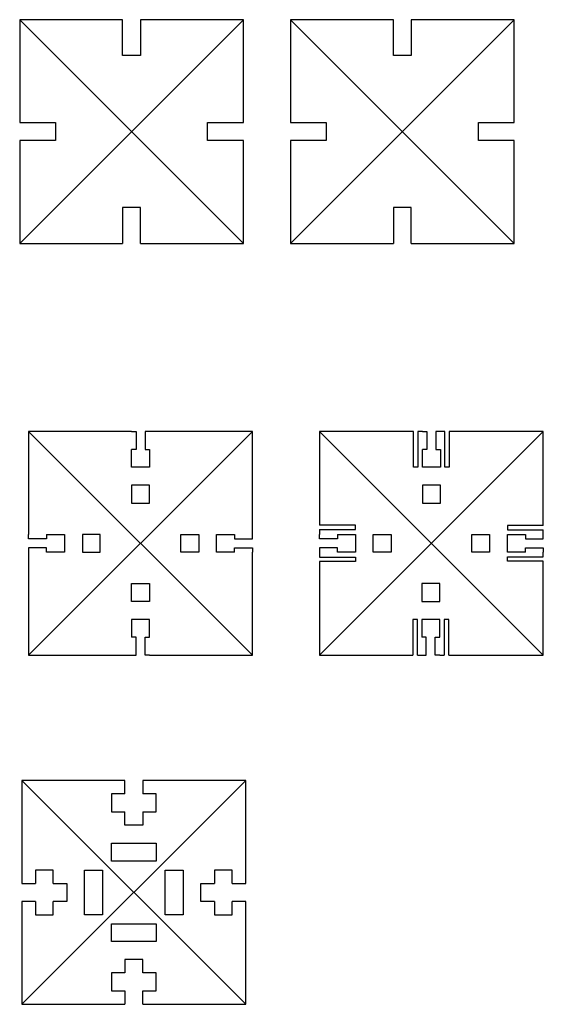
# Model space of a CAD drawing. Header units: millimetres. Extents: x -25 to 92, y -195 to 25.
import ezdxf

# ---------------------------------------------------------------- set-up
doc = ezdxf.new("R2010")
doc.units = ezdxf.units.MM
doc.layers.get('0').update_dxf_attribs({"linetype": 'CONTINUOUS'})

msp = doc.modelspace()

# ---------------------------------------------------------------- linework, layer by layer
for p, q in [((25, 25), (-25, -25)), ((-25, 25), (25, -25)), ((-2, 25), (-25, 25)), ((-25, 25), (-25, 2)), ((-2, 17), (-2, 25)), ((2, 25), (2, 17)), ((25, 25), (2, 25)), ((25, 2), (25, 25)), ((35.5, 25), (35.5, 2)), ((58.5, 25), (35.5, 25)), ((35.5, 25), (85.5, -25)), ((85.5, 25), (35.5, -25)), ((58.5, 17), (58.5, 25)), ((85.5, 25), (62.5, 25)), ((62.5, 25), (62.5, 17)), ((85.5, 2), (85.5, 25)), ((2, 17), (-2, 17)), ((62.5, 17), (58.5, 17)), ((-25, 2), (-17, 2)), ((-17, 2), (-17, -2)), ((17, -2), (17, 2)), ((17, 2), (25, 2)), ((35.5, 2), (43.5, 2)), ((43.5, 2), (43.5, -2)), ((77.5, 2), (85.5, 2)), ((77.5, -2), (77.5, 2)), ((-17, -2), (-25, -2)), ((-25, -2), (-25, -25)), ((25, -2), (17, -2)), ((25, -25), (25, -2)), ((43.5, -2), (35.5, -2)), ((35.5, -2), (35.5, -25)), ((85.5, -2), (77.5, -2)), ((85.5, -25), (85.5, -2)), ((2, -17), (-2, -17)), ((-2, -17), (-2, -25)), ((2, -25), (2, -17)), ((58.5, -17), (58.5, -25)), ((62.5, -17), (58.5, -17)), ((62.5, -25), (62.5, -17)), ((-25, -25), (-2, -25)), ((2, -25), (25, -25)), ((35.5, -25), (58.5, -25)), ((62.5, -25), (85.5, -25)), ((0, -67), (-23, -67)), ((-23, -67), (27, -117)), ((27, -67), (-23, -117)), ((-23, -67), (-23, -90)), ((-23, -67), (-23, -90)), ((0, -67), (-23, -67)), ((27, -67), (-23, -117)), ((-23, -67), (27, -117)), ((0, -67), (1, -67)), ((1, -67), (1, -71)), ((4, -67), (3, -67)), ((3, -67), (3, -71)), ((27, -67), (4, -67)), ((27, -67), (4, -67)), ((27, -90), (27, -67)), ((27, -90), (27, -67)), ((92, -67), (42, -117)), ((92, -67), (42, -117)), ((42, -67), (92, -117)), ((42, -67), (92, -117)), ((63, -67), (42, -67)), ((63, -67), (42, -67)), ((42, -67), (42, -87.93)), ((42, -67), (42, -87.93)), ((63, -75), (63, -67)), ((64, -67), (64, -75)), ((65, -67), (64, -67)), ((65, -67), (64, -67)), ((65, -67), (66, -67)), ((66, -67), (66, -71)), ((69, -67), (68, -67)), ((68, -67), (68, -71)), ((70, -67), (69, -67)), ((70, -75), (70, -67)), ((71, -67), (71, -75)), ((92, -67), (71, -67)), ((92, -88), (92, -67)), ((92, -88), (92, -67)), ((0, -75), (0, -71)), ((0, -75), (0, -71)), ((1, -71), (0, -71)), ((3, -71), (4, -71)), ((4, -71), (4, -75)), ((4, -71), (4, -75)), ((65, -75), (65, -71)), ((65, -75), (65, -71)), ((66, -71), (65, -71)), ((68, -71), (69, -71)), ((69, -71), (69, -75)), ((69, -71), (69, -75)), ((4, -75), (0, -75)), ((4, -75), (0, -75)), ((64, -75), (63, -75)), ((69, -75), (65, -75)), ((69, -75), (65, -75)), ((71, -75), (70, -75)), ((50, -87.93), (42, -87.93)), ((50, -88.93), (50, -87.93)), ((92, -88), (84, -88)), ((84, -88), (84, -89)), ((-23, -91), (-23, -90)), ((-19, -90), (-15, -90)), ((-19, -90), (-15, -90)), ((-19, -90), (-19, -91)), ((-15, -90), (-15, -94)), ((-15, -90), (-15, -94)), ((19, -90), (23, -90)), ((19, -94), (19, -90)), ((19, -90), (23, -90)), ((19, -94), (19, -90)), ((23, -90), (23, -91)), ((27, -91), (27, -90)), ((42, -88.93), (50, -88.93)), ((42, -88.93), (42, -89.93)), ((42, -88.93), (42, -90)), ((42, -91), (42, -90)), ((46, -90), (50, -90)), ((46, -90), (46, -91)), ((50, -90), (50, -94)), ((50, -90), (50, -94)), ((54, -94), (54, -90)), ((54, -90), (58, -90)), ((58, -90), (58, -94)), ((84, -89), (92, -89)), ((84, -94), (84, -90)), ((84, -90), (88, -90)), ((84, -94), (84, -90)), ((84, -90), (88, -90)), ((88, -90), (88, -91)), ((92, -90), (92, -89)), ((92, -90), (92, -89)), ((92, -91), (92, -90)), ((-19, -91), (-23, -91)), ((23, -91), (27, -91)), ((46, -91), (42, -91)), ((88, -91), (92, -91)), ((-19, -93), (-23, -93)), ((-23, -93), (-23, -94)), ((-23, -94), (-23, -117)), ((-23, -94), (-23, -117)), ((-19, -94), (-19, -93)), ((-15, -94), (-19, -94)), ((-15, -94), (-19, -94)), ((23, -94), (19, -94)), ((23, -94), (19, -94)), ((23, -94), (23, -93)), ((23, -93), (27, -93)), ((27, -93), (27, -94)), ((27, -117), (27, -94)), ((27, -117), (27, -94)), ((46, -93), (42, -93)), ((42, -93), (42, -94)), ((42, -94), (42, -95.07)), ((42, -94), (42, -95.07)), ((46, -94), (46, -93)), ((50, -94), (46, -94)), ((50, -94), (46, -94)), ((58, -94), (54, -94)), ((88, -94), (84, -94)), ((88, -94), (84, -94)), ((88, -94), (88, -93)), ((88, -93), (92, -93)), ((92, -93), (92, -94)), ((92, -95), (92, -94)), ((92, -95), (92, -94)), ((42, -95.07), (50, -95.07)), ((50, -96.07), (42, -96.07)), ((42, -96.07), (42, -117)), ((42, -96.07), (42, -117)), ((50, -95.07), (50, -96.07)), ((84, -95), (92, -95)), ((84, -96), (84, -95)), ((92, -96), (84, -96)), ((92, -117), (92, -96)), ((92, -117), (92, -96)), ((64.86, -101), (64.86, -105)), ((0, -109), (0, -113)), ((4, -109), (0, -109)), ((0, -109), (0, -113)), ((4, -109), (0, -109)), ((4, -113), (4, -109)), ((4, -113), (4, -109)), ((63.86, -109), (62.86, -109)), ((62.86, -109), (62.86, -117)), ((63.86, -117), (63.86, -109)), ((64.86, -109), (64.86, -113)), ((68.86, -109), (64.86, -109)), ((68.86, -113), (68.86, -109)), ((70.86, -109), (69.86, -109)), ((69.86, -109), (69.86, -117)), ((70.86, -117), (70.86, -109)), ((1, -113), (0, -113)), ((1, -117), (1, -113)), ((3, -117), (3, -113)), ((3, -113), (4, -113)), ((65.86, -113), (64.86, -113)), ((65.86, -117), (65.86, -113)), ((67.86, -117), (67.86, -113)), ((67.86, -113), (68.86, -113)), ((-23, -117), (0, -117)), ((-23, -117), (0, -117)), ((0, -117), (1, -117)), ((4, -117), (3, -117)), ((4, -117), (27, -117)), ((4, -117), (27, -117)), ((42, -117), (62.86, -117)), ((42, -117), (62.86, -117)), ((63.86, -117), (64.86, -117)), ((64.86, -117), (65.86, -117)), ((68.86, -117), (67.86, -117)), ((68.86, -117), (69.86, -117)), ((69, -117), (69.86, -117)), ((70.86, -117), (92, -117)), ((70.86, -117), (92, -117)), ((-1.5, -145), (-24.5, -145)), ((25.5, -145), (-24.5, -195)), ((-24.5, -145), (-24.5, -168)), ((-24.5, -145), (25.5, -195)), ((-1.5, -148), (-1.5, -145)), ((25.5, -145), (2.5, -145)), ((2.5, -145), (2.5, -148)), ((25.5, -168), (25.5, -145)), ((-4.5, -148), (-4.5, -152)), ((-1.5, -148), (-4.5, -148)), ((5.5, -148), (2.5, -148)), ((5.5, -152), (5.5, -148)), ((-4.5, -152), (-1.5, -152)), ((-1.5, -155), (-1.5, -152)), ((2.5, -152), (5.5, -152)), ((2.5, -152), (2.5, -155)), ((2.5, -155), (-1.5, -155)), ((22.5, -165), (18.5, -165)), ((18.5, -165), (18.5, -168)), ((18.5, -165), (18.5, -168)), ((22.5, -168), (22.5, -165)), ((22.5, -168), (22.5, -165)), ((-17.5, -165), (-21.5, -165)), ((-21.5, -165), (-21.5, -168)), ((-17.5, -168), (-17.5, -165)), ((-24.5, -168), (-21.5, -168)), ((-17.5, -168), (-14.5, -168)), ((-14.5, -168), (-14.5, -172)), ((15.5, -172), (15.5, -168)), ((15.5, -168), (18.5, -168)), ((22.5, -168), (25.5, -168)), ((-24.5, -172), (-24.5, -195)), ((-21.5, -172), (-24.5, -172)), ((-21.5, -172), (-21.5, -175)), ((-17.5, -175), (-17.5, -172)), ((-14.5, -172), (-17.5, -172)), ((18.5, -172), (15.5, -172)), ((18.5, -172), (18.5, -173.5)), ((18.5, -172), (18.5, -175)), ((22.5, -175), (22.5, -172)), ((25.5, -172), (22.5, -172)), ((22.5, -173.5), (22.5, -172)), ((25.5, -195), (25.5, -172)), ((-21.5, -175), (-17.5, -175)), ((18.5, -175), (22.5, -175)), ((2.5, -185), (-1.5, -185)), ((-1.5, -185), (-1.5, -188)), ((2.5, -188), (2.5, -185)), ((-4.5, -188), (-4.5, -192)), ((-1.5, -188), (-4.5, -188)), ((5.5, -188), (2.5, -188)), ((5.5, -192), (5.5, -188)), ((-4.5, -192), (-1.5, -192)), ((-1.5, -192), (-1.5, -195)), ((2.5, -195), (2.5, -192)), ((2.5, -192), (5.5, -192)), ((-24.5, -195), (-1.5, -195)), ((2.5, -195), (25.5, -195))]:
    msp.add_line(p, q)
for points in [[(4, -79), (0, -79), (0, -83), (4, -83)], [(0, -83), (4, -83), (4, -79), (0, -79)], [(65, -79), (65, -83), (69, -83), (69, -79)], [(69, -83), (69, -79), (65, -79), (65, -83)], [(-7, -90), (-11, -90), (-11, -94), (-7, -94)], [(-11, -94), (-7, -94), (-7, -90), (-11, -90)], [(11, -90), (15, -90), (15, -94), (11, -94)], [(11, -90), (15, -90), (15, -94), (11, -94)], [(76, -90), (80, -90), (80, -94), (76, -94)], [(80, -94), (76, -94), (76, -90), (80, -90)], [(4, -105), (0, -105), (0, -101), (4, -101)], [(0, -101), (4, -101), (4, -105), (0, -105)], [(68.86, -101), (64.86, -101), (64.86, -105), (68.86, -105)], [(-4.5, -159), (5.5, -159), (5.5, -163), (-4.5, -163)], [(7.5, -175), (7.5, -165), (11.5, -165), (11.5, -175)], [(-6.5, -165), (-6.5, -175), (-10.5, -175), (-10.5, -165)], [(-4.5, -177), (5.5, -177), (5.5, -181), (-4.5, -181)]]:
    msp.add_lwpolyline(points, close=True)

doc.saveas('drawing.dxf')
